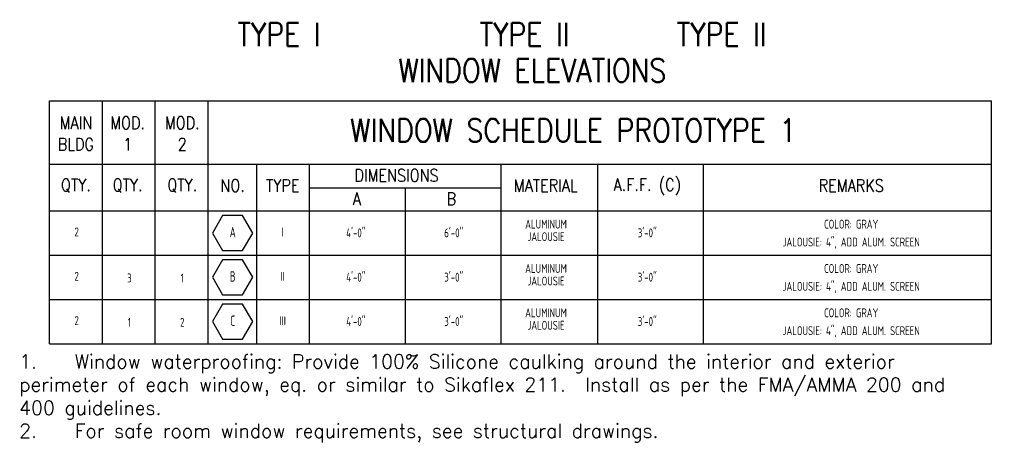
# Model space of a CAD drawing. Header units: inches. Extents: x -3803 to 34213, y -3756 to 4522.
# Tile 6 of 64: x 31586 to 31941, y 702 to 853. Entities that reach past the tile are written whole.
import ezdxf
from ezdxf.enums import TextEntityAlignment as Align

# ---------------------------------------------------------------- set-up
doc = ezdxf.new("R2010")
doc.units = ezdxf.units.IN
doc.header["$LTSCALE"] = 0.011
doc.header["$MEASUREMENT"] = 0
doc.layers.get('0').update_dxf_attribs({"linetype": 'CONTINUOUS'})
for name, color, linetype in [('G-SYMB', 1, 'CONTINUOUS'), ('SCHEDULE', 7, 'CONTINUOUS'), ('TEXT', 2, 'CONTINUOUS'), ('TXT', 2, 'CONTINUOUS')]:
    doc.layers.add(name, color=color, linetype=linetype)
doc.styles.add('ROMANS', font='romans.shx')
doc.styles.add('SCHED-INFO', font='romans.shx', dxfattribs={"width": 0.85, "height": 4})
doc.styles.add('SCHED-TITLE', font='romans.shx', dxfattribs={"width": 0.85, "height": 7.5})
doc.styles.add('SMA', font='archstyl.shx', dxfattribs={"width": 0.8, "height": 0.0625})
doc.styles.add('style1', font='archstyl.shx')

# ---------------------------------------------------------------- blocks, each defined once
blk = doc.blocks.new('WINID')
at = {"layer": 'G-SYMB', "linetype": 'Continuous'}
blk.add_lwpolyline([(0.178419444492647, -0.008191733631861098), (0.08820846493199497, 0.1480582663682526), (-0.09221349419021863, 0.1480582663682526), (-0.1824244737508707, -0.008191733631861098), (-0.09221349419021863, -0.1644417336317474), (0.08820846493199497, -0.1644417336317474)], close=True, dxfattribs=at)
at = {"layer": 'G-SYMB', "color": 4, "linetype": 'Continuous', "style": 'SMA', "width": 0.75}
blk.add_attdef('WNUM', text='', height=0.09375, dxfattribs=at).set_placement((0, 0), align=Align.MIDDLE)

msp = doc.modelspace()

# ---------------------------------------------------------------- linework, layer by layer
at = {"layer": 'SCHEDULE', "color": 1}
for p, q in [((31596.93352264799, 823.8583617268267), (31936.06879930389, 823.8583617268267)), ((31596.93352264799, 823.8583617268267), (31936.06879930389, 823.8583617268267)), ((31596.93352264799, 736.4633835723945), (31596.93352264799, 823.8583617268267)), ((31615.95355852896, 736.4633835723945), (31615.95355852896, 823.8583617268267)), ((31634.97359440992, 736.4633835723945), (31634.97359440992, 823.8583617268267)), ((31653.99363029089, 736.4633835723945), (31653.99363029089, 823.8583617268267)), ((31936.06879930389, 736.4633835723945), (31936.06879930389, 823.8583617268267)), ((31596.93352264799, 801.0494953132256), (31936.06879930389, 801.0494953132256)), ((31671.49205913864, 736.4633835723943), (31671.49205913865, 801.0494953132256)), ((31690.51209501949, 736.4633835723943), (31690.5120950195, 801.0494953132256)), ((31759.4851759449, 736.4633835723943), (31759.48517594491, 801.0494953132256)), ((31794.38227858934, 736.4633835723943), (31794.38227858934, 801.0494953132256)), ((31832.42210099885, 736.4633835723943), (31832.42210099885, 801.0494953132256)), ((31690.5120950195, 792.5429017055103), (31759.48517594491, 792.5429017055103)), ((31724.9986354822, 792.5429017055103), (31724.99863548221, 736.4633835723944)), ((31596.93352264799, 784.3305061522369), (31936.06879930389, 784.3305061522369)), ((31596.93352264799, 752.4190910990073), (31936.06879930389, 752.4190910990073)), ((31596.93352264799, 736.4633835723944), (31936.06879930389, 736.4633835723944))]:
    msp.add_line(p, q, dxfattribs=at)
at = {"layer": 'SCHEDULE', "color": 8}
msp.add_line((31596.93352264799, 768.3747986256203), (31936.06879930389, 768.3747986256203), dxfattribs=at)

# ---------------------------------------------------------------- block references
at = {"xscale": 40.23943968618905, "yscale": 40.23943968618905, "zscale": 40.23943968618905}
for p, values in [((31662.87393544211, 776.6357320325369), {'WNUM': 'A'}), ((31662.87393544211, 760.6800245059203), {'WNUM': 'B'}), ((31662.87393544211, 744.7243169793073), {'WNUM': 'C'})]:
    msp.add_blockref('WINID', p, dxfattribs=at).add_auto_attribs(values)

# ---------------------------------------------------------------- texts
at = {"layer": 'SCHEDULE', "color": 5, "style": 'SCHED-TITLE', "width": 0.85}
for s, p in [('TYPE I', (31679.56395717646, 847.8197991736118)), ('TYPE II', (31767.96049266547, 847.8197991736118)), ('TYPE II', (31838.97002393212, 847.8197991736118)), ('WINDOW ELEVATIONS', (31770.77536505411, 834.8348153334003)), ('WINDOW SCHEDULE PROTOTYPE 1', (31785.52119685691, 813.2667000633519))]:
    msp.add_text(s, height=8.383216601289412, dxfattribs=at).set_placement(p, align=Align.MIDDLE)
at = {"layer": 'SCHEDULE', "style": 'SCHED-INFO', "width": 0.85}
for s, p in [('MAIN', (31606.38651045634, 815.9551415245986)), ('MOD.', (31625.01279898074, 815.9551415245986)), ('MOD.', (31644.6973591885, 815.9551415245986)), ('BLDG', (31606.38651045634, 808.2576480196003)), ('1', (31625.01279898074, 808.2576480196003)), ('2', (31644.6973591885, 808.2576480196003)), ('DIMENSIONS', (31721.8553810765, 797.0393059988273)), ('QTY.', (31606.38651045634, 793.3935320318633)), ('QTY.', (31625.01279898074, 793.3935320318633)), ('QTY.', (31644.6973591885, 793.3935320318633)), ('NO.', (31662.82193297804, 793.3935320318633)), ('TYPE', (31680.87665123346, 793.3935320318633)), ('MATERIAL', (31775.57797167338, 793.3935320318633)), ('A.F.F. (C)', (31812.14338477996, 793.3935320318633)), ('REMARKS', (31885.59161113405, 793.3935320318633)), ('A', (31707.528026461, 788.6147436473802)), ('B', (31741.60171611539, 788.6147436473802))]:
    msp.add_text(s, height=4.47104885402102, dxfattribs=at).set_placement(p, align=Align.MIDDLE)
at = {"layer": 'TEXT', "style": 'style1', "width": 0.85}
for s, p in [('ALUMINUM', (31775.68511991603, 779.4918279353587)), ('COLOR: GRAY', (31885.59161113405, 779.4918279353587)), ('2', (31606.65728742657, 776.6780269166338)), ('I', (31680.87665123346, 776.6780269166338)), ('4\'-0"', (31707.19859493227, 776.6780269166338)), ('6\'-0"', (31742.45118986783, 776.6780269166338)), ('JALOUSIE', (31775.68511991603, 774.9970829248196)), ('3\'-0"', (31812.14338477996, 776.6780269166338)), ('JALOUSIE: 4", ADD ALUM. SCREEN', (31885.59161113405, 772.9894174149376)), ('2', (31606.65728742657, 760.7223193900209)), ('II', (31680.87665123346, 760.7223193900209)), ('4\'-0"', (31707.19859493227, 760.7223193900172)), ('3\'-0"', (31742.45118986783, 760.7223193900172)), ('ALUMINUM', (31775.68511991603, 763.5361204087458)), ('3\'-0"', (31812.14338477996, 760.7223193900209)), ('COLOR: GRAY', (31885.59161113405, 763.5361204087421)), ('3', (31625.67732330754, 760.1288295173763)), ('1', (31644.69735918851, 760.1288295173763)), ('JALOUSIE', (31775.68511991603, 759.0413753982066)), ('JALOUSIE: 4", ADD ALUM. SCREEN', (31885.59161113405, 757.033709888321)), ('ALUMINUM', (31775.68511991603, 747.5804128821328)), ('COLOR: GRAY', (31885.59161113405, 747.5804128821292)), ('2', (31606.65728742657, 744.7666118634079)), ('1', (31625.67732330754, 744.1731219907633)), ('2', (31644.69735918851, 744.1731219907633)), ('III', (31680.87665123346, 744.7666118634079)), ('4\'-0"', (31707.19859493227, 744.7666118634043)), ('3\'-0"', (31742.45118986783, 744.7666118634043)), ('JALOUSIE', (31775.68511991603, 743.0856678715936)), ('3\'-0"', (31812.14338477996, 744.7666118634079)), ('JALOUSIE: 4", ADD ALUM. SCREEN', (31885.59161113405, 741.0780023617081))]:
    msp.add_text(s, height=3.200863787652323, dxfattribs=at).set_placement(p, align=Align.MIDDLE)
at = {"layer": 'TXT', "insert": (31585.9653238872, 716.721000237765), "char_height": 5, "width": 367.5237616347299, "attachment_point": 4, "style": 'ROMANS'}
msp.add_mtext('{\\L\\P\\pxi-2.14286,l3.14286,t3.14286;}1.^IWindow waterproofing: Provide 100% Silicone caulking around the interior and exterior perimeter of each window, eq. or similar to Sikaflex 211.  Install as per the FMA/AMMA 200 and 400 guidelines.\\P2.^IFor safe room window requirements, see structural drawings.\\P\\pi0,l0,tz;  ', dxfattribs=at)

doc.saveas('drawing.dxf')
